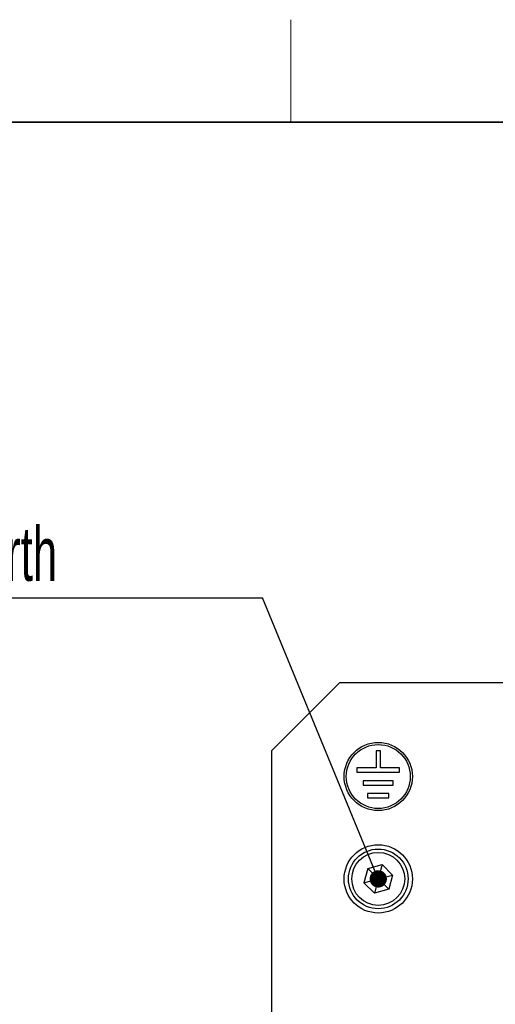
# Model space of a CAD drawing. Header units: millimetres. Extents: x 5 to 418, y 2 to 292.
# Tile 17 of 43: x 58 to 86, y 231 to 288. Entities that reach past the tile are written whole.
import ezdxf

# ---------------------------------------------------------------- set-up
doc = ezdxf.new("R2010")
doc.units = ezdxf.units.MM
doc.layers.add('SLD-0', color=7, linetype='Continuous')
doc.styles.add('SLDTEXTSTYLE0', font='TXT', dxfattribs={"width": 0.605})
doc.dimstyles.new('SLDDIMSTYLE2', dxfattribs={"dimtxt": 0.18, "dimasz": 1.016, "dimexe": 0, "dimexo": 0.0625, "dimgap": 0, "dimtad": 0, "dimtih": 1, "dimtoh": 1, "dimdec": 0, "dimrnd": 1e-09, "dimzin": 0, "dimdsep": 46, "dimtxsty": 'Standard', "dimblk1": 'DOT', "dimblk2": 'DOT', "dimsah": 1, "dimcen": 0.09, "dimadec": 0, "dimazin": 0, "dimtfac": 1.016, "dimtdec": 0, "dimtofl": 0, "dimtmove": 0, "dimatfit": 3, "dimldrblk": 'DOT', "dimfxl": 1, "dimfrac": 2, "dimtolj": 1, "dimtzin": 0, "dimarcsym": 0})

# ---------------------------------------------------------------- blocks, each defined once
blk = doc.blocks.new('SW_NOTE_0')
at = {"layer": 'SLD-0', "color": 0}
blk.add_line((-30.452, 0), (0, 0), dxfattribs=at)
at = {"layer": 'SLD-0', "color": 0, "attachment_point": 1, "style": 'SLDTEXTSTYLE0'}
for s, insert, char_height in [('M4 Erdung', (-30.942, 9.831), 3.5), ('protective earth', (-29.751, 4.166), 3.175)]:
    blk.add_mtext(s, dxfattribs=dict(at, insert=insert, char_height=char_height))
blk = doc.blocks.new('_Dot')
at = {"color": 0, "linetype": 'ByBlock', "lineweight": -2}
blk.add_line((-0.5, 0), (-1, 0), dxfattribs=at)
at = {"color": 0, "linetype": 'ByBlock', "const_width": 0.5}
blk.add_lwpolyline([(-0.25, 0, 1), (0.25, 0, 1)], format="xyb", close=True, dxfattribs=at)

msp = doc.modelspace()

# ---------------------------------------------------------------- linework, layer by layer
at = {"color": 7, "linetype": 'Continuous', "lineweight": 25}
for p, q in [((76.6309, 249.6486), (72.6309, 245.6486)), ((76.6309, 249.6486), (86.3809, 249.6486)), ((72.6309, 245.6486), (72.6309, 221.1486)), ((78.7559, 245.6486), (78.7559, 244.6486)), ((79.0059, 245.6486), (78.7559, 245.6486)), ((79.0059, 244.6486), (79.0059, 245.6486)), ((78.7559, 244.6486), (77.6309, 244.6486)), ((77.6309, 244.6486), (77.6309, 244.3986)), ((77.6309, 244.3986), (80.1309, 244.3986)), ((80.1309, 244.6486), (79.0059, 244.6486)), ((80.1309, 244.3986), (80.1309, 244.6486)), ((79.7559, 243.8986), (78.0059, 243.8986)), ((78.0059, 243.8986), (78.0059, 243.6486)), ((78.0059, 243.6486), (79.7559, 243.6486)), ((79.7559, 243.6486), (79.7559, 243.8986)), ((79.5059, 243.1486), (78.2559, 243.1486)), ((78.2559, 243.1486), (78.2559, 242.8986)), ((79.5059, 242.8986), (79.5059, 243.1486)), ((78.2559, 242.8986), (79.5059, 242.8986)), ((78.2672, 238.7597), (79.1032, 238.9856)), ((79.1032, 238.9856), (78.8809, 238.1486)), ((79.7169, 238.3745), (79.1032, 238.9856)), ((78.2672, 238.7597), (78.0449, 237.9227)), ((78.2672, 238.7597), (78.8809, 238.1486)), ((78.8809, 238.1486), (79.7169, 238.3745)), ((79.7169, 238.3745), (79.4946, 237.5376)), ((78.0449, 237.9227), (78.8809, 238.1486)), ((78.0449, 237.9227), (78.6586, 237.3116)), ((78.8809, 238.1486), (78.6586, 237.3116)), ((78.8809, 238.1486), (79.4946, 237.5376)), ((79.4946, 237.5376), (78.6586, 237.3116))]:
    msp.add_line(p, q, dxfattribs=at)
for centre, radius in [((78.8809, 244.1486), 2), ((78.8809, 244.1486), 1.875), ((78.8809, 238.1486), 2), ((78.8809, 238.1486), 1.75), ((78.8809, 238.1486), 1.55)]:
    msp.add_circle(centre, radius, dxfattribs=at)
at = {"layer": 'SLD-0', "lineweight": 18}
msp.add_line((73.75, 282.5), (73.75, 288.5), dxfattribs=at)
at = {"layer": 'SLD-0', "lineweight": 35}
msp.add_line((408, 282.5), (26, 282.5), dxfattribs=at)

# ---------------------------------------------------------------- block references
at = {"layer": 'SLD-0'}
msp.add_blockref('SW_NOTE_0', (72.1016, 254.6201), dxfattribs=at)

# ---------------------------------------------------------------- leaders
msp.add_leader([(78.8809, 238.1486), (72.1016, 254.6201)], dimstyle='SLDDIMSTYLE2', dxfattribs=at)

doc.saveas('drawing.dxf')
